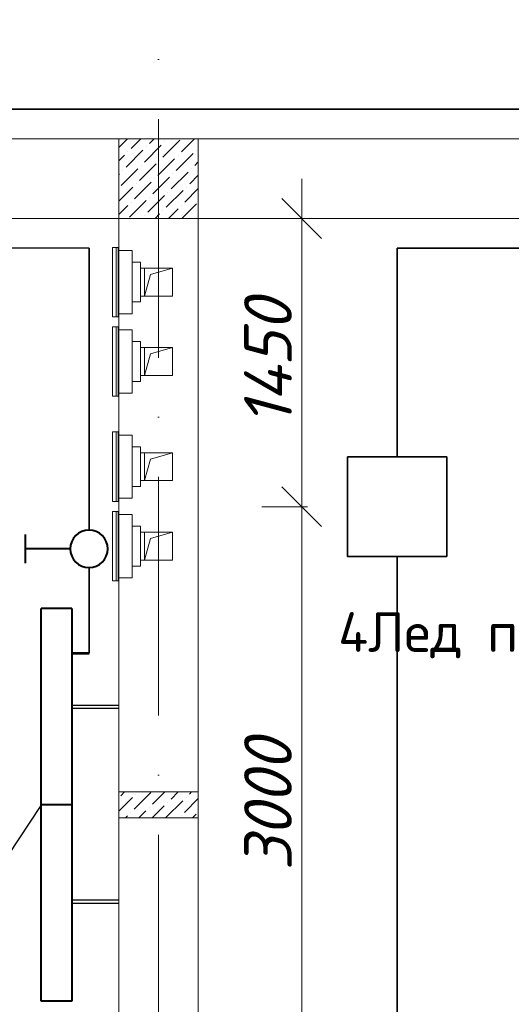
# Model space of a CAD drawing. Header units: millimetres. Extents: x 1114507 to 93926427, y 174473 to 817039.
# Tile 187 of 256: x 1562005 to 1564479, y 768971 to 773925. Entities that reach past the tile are written whole.
import ezdxf
from ezdxf import colors
from ezdxf.entities.mleader import LeaderData, LeaderLine
from ezdxf.math import Vec2, Vec3

# ---------------------------------------------------------------- set-up
doc = ezdxf.new("R2010")
doc.units = ezdxf.units.MM
doc.linetypes.add('ACAD_ISO10W100', pattern=[18, 12, -3, 0, -3])
doc.linetypes.add('ADSK_Скрыто', pattern=[6, 3, -3])
for name, color, linetype, lineweight in [('_Hidden_', 7, 'ADSK_Скрыто', 9), ('Mechanical Equipment', 7, 'Continuous', 18), ('размеры', 12, 'Continuous', 15)]:
    doc.layers.add(name, color=color, linetype=linetype, lineweight=lineweight)
doc.layers.add('ventilatsiya', color=7, linetype='Continuous')
doc.styles.add('ISOCPEUR 1', font='isocpeur.TTF')
doc.styles.get("Standard").update_dxf_attribs({"font": 'isocpeui.ttf'})
doc.styles.add('Суннат', font='ariali.ttf', dxfattribs={"height": 250})
doc.dimstyles.new('Санжар', dxfattribs={"dimtxt": 240, "dimasz": 200, "dimexe": 200, "dimexo": 200, "dimgap": 50, "dimtad": 1, "dimdec": 0, "dimtxsty": 'Standard', "dimblk": 'OBLIQUE', "dimcen": 2.5, "dimdle": 200, "dimclrd": 152, "dimclre": 152, "dimclrt": 152, "dimadec": 0, "dimazin": 0, "dimtfac": 1, "dimtdec": 0, "dimtmove": 0, "dimatfit": 3, "dimldrblk": 'OBLIQUE', "dimfxl": 0, "dimlwd": 0, "dimlwe": 0, "dimarcsym": 0})

# ---------------------------------------------------------------- blocks, each defined once
blk = doc.blocks.new('blokqav2mak')
at = {"color": 1, "linetype": 'ACAD_ISO10W100', "lineweight": 0, "ltscale": 100}
blk.add_line((1558682, 782425.1), (1558682, 766825.1), dxfattribs=at)
at = {"lineweight": 0, "ltscale": 100}
for p, q in [((1558882, 773325.1), (1557682, 773325.1)), ((1561032, 773325.1), (1558882, 773325.1)), ((1558882, 773325.1), (1558882, 767025.1)), ((1558482, 772925.1), (1557682, 772925.1)), ((1558482, 772925.1), (1558482, 767025.1)), ((1561032, 772925.1), (1558882, 772925.1))]:
    blk.add_line(p, q, dxfattribs=at)
at = {"linetype": 'Continuous', "lineweight": 0, "ltscale": 100}
for p, q in [((1558482, 773281.7), (1558525.4, 773325.1)), ((1558544, 773276.3), (1558592.8, 773325.1)), ((1558636.6, 773301.6), (1558660.1, 773325.1)), ((1558704, 773234.2), (1558788.2, 773318.4)), ((1558796.6, 773259.5), (1558862.2, 773325.1)), ((1558518.8, 773183.7), (1558603, 773267.9)), ((1558611.4, 773209), (1558695.6, 773293.2)), ((1558619.8, 773284.8), (1558619.8, 773284.8)), ((1558712.4, 773310), (1558712.4, 773310)), ((1558872.4, 773267.9), (1558872.4, 773267.9)), ((1558482, 773214.4), (1558510.3, 773242.7)), ((1558527.2, 773259.5), (1558527.2, 773259.5)), ((1558678.7, 773141.6), (1558762.9, 773225.8)), ((1558687.1, 773217.4), (1558687.1, 773217.4)), ((1558771.3, 773166.9), (1558855.5, 773251.1)), ((1558779.8, 773242.7), (1558779.8, 773242.7)), ((1558493.5, 773091.1), (1558577.7, 773175.3)), ((1558501.9, 773166.9), (1558501.9, 773166.9)), ((1558586.1, 773116.4), (1558670.3, 773200.6)), ((1558594.5, 773192.2), (1558594.5, 773192.2)), ((1558847.1, 773175.3), (1558847.1, 773175.3)), ((1558863.9, 773192.2), (1558882, 773210.2)), ((1558482, 773147), (1558485.1, 773150.1)), ((1558653.5, 773049), (1558737.7, 773133.2)), ((1558661.9, 773124.8), (1558661.9, 773124.8)), ((1558746.1, 773074.3), (1558830.3, 773158.5)), ((1558754.5, 773150.1), (1558754.5, 773150.1)), ((1558838.7, 773099.5), (1558882, 773142.9)), ((1558482, 773012.3), (1558552.4, 773082.7)), ((1558560.9, 773023.8), (1558645.1, 773108)), ((1558569.3, 773099.5), (1558569.3, 773099.5)), ((1558720.8, 772981.7), (1558805, 773065.9)), ((1558813.4, 773006.9), (1558882, 773075.5)), ((1558821.8, 773082.7), (1558821.8, 773082.7)), ((1558628.2, 772956.4), (1558712.4, 773040.6)), ((1558636.6, 773032.2), (1558636.6, 773032.2)), ((1558729.2, 773057.4), (1558729.2, 773057.4)), ((1558482, 772944.9), (1558527.2, 772990.1)), ((1558535.6, 772931.2), (1558619.8, 773015.4)), ((1558544, 773006.9), (1558544, 773006.9)), ((1558731.6, 772925.1), (1558779.8, 772973.3)), ((1558796.6, 772990.1), (1558796.6, 772990.1)), ((1558799, 772925.1), (1558872.4, 772998.5)), ((1558611.4, 772939.6), (1558611.4, 772939.6)), ((1558664.2, 772925.1), (1558687.1, 772948)), ((1558704, 772964.8), (1558704, 772964.8)), ((1558880.8, 772939.6), (1558882, 772940.8)), ((1558482, 769943.7, 0), (1558551, 770012.7, 0)), ((1558492, 770021.1, 0), (1558511.1, 770040.1, 0)), ((1558559.4, 769953.7, 0), (1558643.6, 770037.9, 0)), ((1558567.8, 770029.5, 0), (1558567.8, 770029.5, 0)), ((1558652, 769979, 0), (1558713.1, 770040.1, 0)), ((1558719.3, 769911.6, 0), (1558803.5, 769995.8, 0)), ((1558744.6, 770004.2, 0), (1558780.5, 770040.1, 0)), ((1558812, 769936.9, 0), (1558882, 770007, 0)), ((1558820.4, 770012.7, 0), (1558820.4, 770012.7, 0)), ((1558837.2, 770029.5, 0), (1558847.8, 770040.1, 0)), ((1558583.1, 769910.1, 0), (1558618.3, 769945.3, 0)), ((1558635.2, 769962.1, 0), (1558635.2, 769962.1, 0)), ((1558650.5, 769910.1, 0), (1558710.9, 769970.6, 0)), ((1558727.8, 769987.4, 0), (1558727.8, 769987.4, 0)), ((1558515.8, 769910.1, 0), (1558525.7, 769920.1, 0)), ((1558542.5, 769936.9, 0), (1558542.5, 769936.9, 0)), ((1558795.1, 769920.1, 0), (1558795.1, 769920.1, 0)), ((1558852.5, 769910.1, 0), (1558870.9, 769928.5, 0))]:
    blk.add_line(p, q, dxfattribs=at)
at = {"layer": '_Hidden_', "color": 5, "lineweight": 0}
for p, q in [((1558478.2, 772779.5), (1558478.6, 772779.5)), ((1558482, 772763.5), (1558482, 772763.9)), ((1558482, 772763.9), (1558482, 772763.5)), ((1558525, 772763.9), (1558525, 772763.5)), ((1558525, 772763.5), (1558525, 772763.9)), ((1558549.1, 772763.5), (1558549.1, 772763.9)), ((1558549.1, 772763.9), (1558549.1, 772763.5)), ((1558478.6, 772430.6), (1558478.2, 772430.6)), ((1558482, 772446.2), (1558482, 772445.9)), ((1558482, 772445.9), (1558482, 772446.2)), ((1558525, 772446.2), (1558525, 772445.9)), ((1558525, 772445.9), (1558525, 772446.2)), ((1558549.1, 772445.9), (1558549.1, 772446.2)), ((1558549.1, 772446.2), (1558549.1, 772445.9)), ((1558478.2, 772380), (1558478.6, 772380)), ((1558482, 772364), (1558482, 772364.3)), ((1558482, 772364.3), (1558482, 772364)), ((1558525, 772364.3), (1558525, 772364)), ((1558525, 772364), (1558525, 772364.3)), ((1558549.1, 772364), (1558549.1, 772364.3)), ((1558549.1, 772364.3), (1558549.1, 772364)), ((1558478.6, 772031.1), (1558478.2, 772031.1)), ((1558482, 772046.7), (1558482, 772046.3)), ((1558482, 772046.3), (1558482, 772046.7)), ((1558525, 772046.7), (1558525, 772046.3)), ((1558525, 772046.3), (1558525, 772046.7)), ((1558549.1, 772046.3), (1558549.1, 772046.7)), ((1558549.1, 772046.7), (1558549.1, 772046.3)), ((1558478.2, 771850.8), (1558478.6, 771850.8)), ((1558482, 771834.8), (1558482, 771835.1)), ((1558482, 771835.1), (1558482, 771834.8)), ((1558525, 771835.1), (1558525, 771834.8)), ((1558525, 771834.8), (1558525, 771835.1)), ((1558549.1, 771834.8), (1558549.1, 771835.1)), ((1558549.1, 771835.1), (1558549.1, 771834.8)), ((1558478.6, 771501.9), (1558478.2, 771501.9)), ((1558482, 771517.5), (1558482, 771517.1)), ((1558482, 771517.1), (1558482, 771517.5)), ((1558525, 771517.5), (1558525, 771517.1)), ((1558525, 771517.1), (1558525, 771517.5)), ((1558549.1, 771517.1), (1558549.1, 771517.5)), ((1558549.1, 771517.5), (1558549.1, 771517.1)), ((1558478.2, 771451.2), (1558478.6, 771451.2)), ((1558482, 771435.2), (1558482, 771435.6)), ((1558482, 771435.6), (1558482, 771435.2)), ((1558525, 771435.6), (1558525, 771435.2)), ((1558525, 771435.2), (1558525, 771435.6)), ((1558549.1, 771435.2), (1558549.1, 771435.6)), ((1558549.1, 771435.6), (1558549.1, 771435.2)), ((1558478.6, 771102.3), (1558478.2, 771102.3)), ((1558482, 771117.9), (1558482, 771117.6)), ((1558482, 771117.6), (1558482, 771117.9)), ((1558525, 771117.9), (1558525, 771117.6)), ((1558525, 771117.6), (1558525, 771117.9)), ((1558549.1, 771117.6), (1558549.1, 771117.9)), ((1558549.1, 771117.9), (1558549.1, 771117.6))]:
    blk.add_line(p, q, dxfattribs=at)
at = {"layer": 'Mechanical Equipment', "color": 5, "lineweight": 0}
for p, q in [((1558450, 772779.5), (1558450, 772430.6)), ((1558450, 772779.5), (1558459.6, 772779.5)), ((1558459.6, 772779.5), (1558469, 772779.5)), ((1558469, 772779.5), (1558478.6, 772779.5)), ((1558469, 772430.6), (1558469, 772779.5)), ((1558478.7, 772430.6), (1558478.7, 772779.5)), ((1558479, 772430.6), (1558479, 772779.5)), ((1558525, 772763.9), (1558482, 772763.9)), ((1558482, 772753.9), (1558482, 772763.9)), ((1558482, 772763.9), (1558482, 772763.5)), ((1558482, 772455.9), (1558482, 772753.9)), ((1558549.1, 772763.9), (1558525, 772763.9)), ((1558525, 772763.9), (1558525, 772763.5)), ((1558525, 772763.5), (1558525, 772763.9)), ((1558549.1, 772763.5), (1558549.1, 772763.9)), ((1558549.1, 772763.9), (1558549.1, 772753.9)), ((1558549.1, 772753.9), (1558549.1, 772455.9)), ((1558590.3, 772704.9), (1558549.1, 772704.9)), ((1558590.3, 772704.9), (1558590.3, 772504.9)), ((1558549.1, 772504.9), (1558590.3, 772504.9)), ((1558459.6, 772430.6), (1558450, 772430.6)), ((1558469, 772430.6), (1558459.6, 772430.6)), ((1558478.6, 772430.6), (1558469, 772430.6)), ((1558482, 772445.9), (1558482, 772455.9)), ((1558482, 772446.2), (1558482, 772445.9)), ((1558482, 772445.9), (1558525, 772445.9)), ((1558525, 772446.2), (1558525, 772445.9)), ((1558525, 772445.9), (1558525, 772446.2)), ((1558525, 772445.9), (1558549.1, 772445.9)), ((1558549.1, 772455.9), (1558549.1, 772445.9)), ((1558549.1, 772445.9), (1558549.1, 772446.2)), ((1558450, 772380), (1558450, 772031.1)), ((1558450, 772380), (1558459.6, 772380)), ((1558459.6, 772380), (1558469, 772380)), ((1558469, 772380), (1558478.6, 772380)), ((1558469, 772031.1), (1558469, 772380)), ((1558478.7, 772031.1), (1558478.7, 772380)), ((1558479, 772031.1), (1558479, 772380)), ((1558525, 772364.3), (1558482, 772364.3)), ((1558482, 772354.3), (1558482, 772364.3)), ((1558482, 772364.3), (1558482, 772364)), ((1558482, 772056.3), (1558482, 772354.3)), ((1558549.1, 772364.3), (1558525, 772364.3)), ((1558525, 772364.3), (1558525, 772364)), ((1558525, 772364), (1558525, 772364.3)), ((1558549.1, 772364), (1558549.1, 772364.3)), ((1558549.1, 772364.3), (1558549.1, 772354.3)), ((1558549.1, 772354.3), (1558549.1, 772056.3)), ((1558590.3, 772305.3), (1558549.1, 772305.3)), ((1558590.3, 772305.3), (1558590.3, 772105.3)), ((1558549.1, 772105.3), (1558590.3, 772105.3)), ((1558459.6, 772031.1), (1558450, 772031.1)), ((1558469, 772031.1), (1558459.6, 772031.1)), ((1558478.6, 772031.1), (1558469, 772031.1)), ((1558482, 772046.3), (1558482, 772056.3)), ((1558482, 772046.7), (1558482, 772046.3)), ((1558482, 772046.3), (1558525, 772046.3)), ((1558525, 772046.7), (1558525, 772046.3)), ((1558525, 772046.3), (1558525, 772046.7)), ((1558525, 772046.3), (1558549.1, 772046.3)), ((1558549.1, 772056.3), (1558549.1, 772046.3)), ((1558549.1, 772046.3), (1558549.1, 772046.7)), ((1558450, 771850.8), (1558450, 771501.9)), ((1558450, 771850.8), (1558459.6, 771850.8)), ((1558459.6, 771850.8), (1558469, 771850.8)), ((1558469, 771850.8), (1558478.6, 771850.8)), ((1558469, 771501.9), (1558469, 771850.8)), ((1558478.7, 771501.9), (1558478.7, 771850.8)), ((1558479, 771501.9), (1558479, 771850.8)), ((1558525, 771835.1), (1558482, 771835.1)), ((1558482, 771825.1), (1558482, 771835.1)), ((1558482, 771835.1), (1558482, 771834.8)), ((1558549.1, 771835.1), (1558525, 771835.1)), ((1558525, 771835.1), (1558525, 771834.8)), ((1558525, 771834.8), (1558525, 771835.1)), ((1558549.1, 771834.8), (1558549.1, 771835.1)), ((1558549.1, 771835.1), (1558549.1, 771825.1)), ((1558482, 771527.1), (1558482, 771825.1)), ((1558549.1, 771825.1), (1558549.1, 771527.1)), ((1558590.3, 771776.1), (1558549.1, 771776.1)), ((1558590.3, 771776.1), (1558590.3, 771576.1)), ((1558549.1, 771576.1), (1558590.3, 771576.1)), ((1558459.6, 771501.9), (1558450, 771501.9)), ((1558469, 771501.9), (1558459.6, 771501.9)), ((1558478.6, 771501.9), (1558469, 771501.9)), ((1558482, 771517.1), (1558482, 771527.1)), ((1558482, 771517.5), (1558482, 771517.1)), ((1558482, 771517.1), (1558525, 771517.1)), ((1558525, 771517.5), (1558525, 771517.1)), ((1558525, 771517.1), (1558525, 771517.5)), ((1558525, 771517.1), (1558549.1, 771517.1)), ((1558549.1, 771527.1), (1558549.1, 771517.1)), ((1558549.1, 771517.1), (1558549.1, 771517.5)), ((1558450, 771451.2), (1558450, 771102.3)), ((1558450, 771451.2), (1558459.6, 771451.2)), ((1558459.6, 771451.2), (1558469, 771451.2)), ((1558469, 771451.2), (1558478.6, 771451.2)), ((1558469, 771102.3), (1558469, 771451.2)), ((1558478.7, 771102.3), (1558478.7, 771451.2)), ((1558479, 771102.3), (1558479, 771451.2)), ((1558525, 771435.6), (1558482, 771435.6)), ((1558482, 771425.6), (1558482, 771435.6)), ((1558482, 771435.6), (1558482, 771435.2)), ((1558549.1, 771435.6), (1558525, 771435.6)), ((1558525, 771435.6), (1558525, 771435.2)), ((1558525, 771435.2), (1558525, 771435.6)), ((1558549.1, 771435.2), (1558549.1, 771435.6)), ((1558549.1, 771435.6), (1558549.1, 771425.6)), ((1558482, 771127.6), (1558482, 771425.6)), ((1558549.1, 771425.6), (1558549.1, 771127.6)), ((1558590.3, 771376.6), (1558549.1, 771376.6)), ((1558590.3, 771376.6), (1558590.3, 771176.6)), ((1558549.1, 771176.6), (1558590.3, 771176.6)), ((1558459.6, 771102.3), (1558450, 771102.3)), ((1558469, 771102.3), (1558459.6, 771102.3)), ((1558478.6, 771102.3), (1558469, 771102.3)), ((1558482, 771117.6), (1558482, 771127.6)), ((1558482, 771117.9), (1558482, 771117.6)), ((1558482, 771117.6), (1558525, 771117.6)), ((1558525, 771117.9), (1558525, 771117.6)), ((1558525, 771117.6), (1558525, 771117.9)), ((1558525, 771117.6), (1558549.1, 771117.6)), ((1558549.1, 771127.6), (1558549.1, 771117.6)), ((1558549.1, 771117.6), (1558549.1, 771117.9))]:
    blk.add_line(p, q, dxfattribs=at)
at = {"layer": 'ventilatsiya', "lineweight": 0, "ltscale": 100}
for p, q in [((1558657.4, 772674.9), (1558590.3, 772674.9)), ((1558752, 772674.9), (1558612, 772674.9)), ((1558612, 772674.9), (1558612, 772534.9)), ((1558641.2, 772643.2), (1558752, 772674.9)), ((1558752, 772534.9), (1558752, 772674.9)), ((1558612, 772534.9), (1558641.2, 772643.2)), ((1558657.4, 772534.9), (1558590.3, 772534.9)), ((1558612, 772534.9), (1558752, 772534.9)), ((1558657.4, 772275.3), (1558590.3, 772275.3)), ((1558752, 772275.3), (1558612, 772275.3)), ((1558612, 772275.3), (1558612, 772135.3)), ((1558641.2, 772243.7), (1558752, 772275.3)), ((1558752, 772135.3), (1558752, 772275.3)), ((1558612, 772135.3), (1558641.2, 772243.7)), ((1558657.4, 772135.3), (1558590.3, 772135.3)), ((1558612, 772135.3), (1558752, 772135.3)), ((1558657.4, 771746.1), (1558590.3, 771746.1)), ((1558752, 771746.1), (1558612, 771746.1)), ((1558612, 771746.1), (1558612, 771606.1)), ((1558641.2, 771714.5), (1558752, 771746.1)), ((1558752, 771606.1), (1558752, 771746.1)), ((1558612, 771606.1), (1558641.2, 771714.5)), ((1558657.4, 771606.1), (1558590.3, 771606.1)), ((1558612, 771606.1), (1558752, 771606.1)), ((1558657.4, 771346.6), (1558590.3, 771346.6)), ((1558752, 771346.6), (1558612, 771346.6)), ((1558612, 771346.6), (1558612, 771206.6)), ((1558641.2, 771314.9), (1558752, 771346.6)), ((1558752, 771206.6), (1558752, 771346.6)), ((1558612, 771206.6), (1558641.2, 771314.9)), ((1558657.4, 771206.6), (1558590.3, 771206.6)), ((1558612, 771206.6), (1558752, 771206.6))]:
    blk.add_line(p, q, dxfattribs=at)
at = {"layer": 'размеры', "lineweight": 0, "ltscale": 5}
for p, q in [((1558882, 773325.1), (1558482, 773325.1)), ((1558482, 773325.1), (1558482, 772925.1)), ((1558882, 772925.1), (1558882, 773325.1)), ((1558482, 772925.1), (1558882, 772925.1)), ((1558482, 769910.1), (1558482, 770040.1)), ((1558482, 770040.1), (1558882, 770040.1)), ((1558882, 770040.1), (1558482, 770040.1)), ((1558482, 770040.1), (1558482, 769910.1)), ((1558882, 770040.1), (1558882, 769910.1)), ((1558882, 769910.1), (1558882, 770040.1)), ((1558882, 769910.1), (1558482, 769910.1)), ((1558482, 769910.1), (1558882, 769910.1))]:
    blk.add_line(p, q, dxfattribs=at)
blk = doc.blocks.new('_Dot')
at = {"color": 0, "linetype": 'ByBlock', "lineweight": -2}
blk.add_line((-0.5, 0), (-1, 0), dxfattribs=at)
at = {"color": 0, "linetype": 'ByBlock', "const_width": 0.5}
blk.add_lwpolyline([(-0.25, 0, 1), (0.25, 0, 1)], format="xyb", close=True, dxfattribs=at)
blk = doc.blocks.new('цуйцуйцу')
at = {"lineweight": 40}
for p, q in [((694611.1, -1170390.9), (694695, -1170390.9)), ((694653.1, -1170521.8), (694653.1, -1170390.9))]:
    blk.add_line(p, q, dxfattribs=at)
blk.add_circle((694653.1, -1170576.5), 54.7, dxfattribs=at)
blk = doc.blocks.new('ДПО46 LUX LED')
at = {"lineweight": 40, "ltscale": 2}
for p, q in [((4273483, 481249.6), (4273483, 480014.6)), ((4273483, 481249.6), (4273674, 481249.6)), ((4273674, 480014.6), (4273674, 481249.6)), ((4273483, 480014.6), (4273674, 480014.6))]:
    blk.add_line(p, q, dxfattribs=at)
blk = doc.blocks.new('blokdoskaaaa')
at = {"lineweight": 30, "ltscale": 2}
for p, q in [((1495798, 779769.1), (1495560.8, 779769.1)), ((1495798, 779753.1), (1495560.8, 779753.1)), ((1495798, 778789.1), (1495560.8, 778789.1)), ((1495798, 778773.1), (1495560.8, 778773.1))]:
    blk.add_line(p, q, dxfattribs=at)
at = {"lineweight": 53, "ltscale": 2}
blk.add_line((1495798, 778512.7), (1495710.8, 778512.7), dxfattribs=at)
at = {"xscale": -0.8000000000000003, "yscale": 0.8000000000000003, "zscale": 0.8000000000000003, "rotation": 180}
for p in [(-1922988.5, 1164274.8), (-1922988.5, 1163286.8)]:
    blk.add_blockref('ДПО46 LUX LED', p, dxfattribs=at)
blk = doc.blocks.new('_Oblique')
at = {"color": 0, "linetype": 'ByBlock', "lineweight": -2}
blk.add_line((-0.5, -0.5), (0.5, 0.5), dxfattribs=at)
blk = doc.blocks.new('*D1668')
at = {"color": 152, "linetype": 'Continuous', "lineweight": 0, "ltscale": 100, "transparency": 16777216}
for p, q in [((1561454.2, 774181.5), (1561454.2, 773861.5)), ((1564954.2, 774181.5), (1564954.2, 773861.5)), ((1561254.2, 774061.5), (1565154.2, 774061.5))]:
    blk.add_line(p, q, dxfattribs=at)
at = {"layer": 'Defpoints', "color": 0, "lineweight": 35, "ltscale": 100, "transparency": 16777216}
for p in [(1561454.2, 774425.1), (1564954.2, 774425.1), (1564954.2, 774061.5)]:
    blk.add_point(p, dxfattribs=at)
at = {"color": 152, "lineweight": 0, "ltscale": 100, "transparency": 16777216, "xscale": 200, "yscale": 200, "zscale": 200, "rotation": 180}
blk.add_blockref('_Oblique', (1561454.2, 774061.5), dxfattribs=at)
at = {"color": 152, "lineweight": 0, "ltscale": 100, "transparency": 16777216, "xscale": 200, "yscale": 200, "zscale": 200}
blk.add_blockref('_Oblique', (1564954.2, 774061.5), dxfattribs=at)
at = {"color": 152, "lineweight": 35, "ltscale": 100, "transparency": 16777216, "insert": (1563204.2, 774231.5), "char_height": 240, "attachment_point": 5, "bg_fill": 3, "box_fill_scale": 1.1, "bg_fill_color": 256, "bg_fill_true_color": 13158600, "bg_fill_transparency": 0}
blk.add_mtext('3500', dxfattribs=at)
blk = doc.blocks.new('*D1675')
at = {"color": 152, "linetype": 'Continuous', "lineweight": 0, "ltscale": 100, "transparency": 16777216}
for p, q in [((1563424.5, 771675.1), (1563424.5, 768275.1)), ((1563454.2, 771475.1), (1563224.5, 771475.1)), ((1563454.2, 768475.1), (1563224.5, 768475.1))]:
    blk.add_line(p, q, dxfattribs=at)
at = {"layer": 'Defpoints', "color": 0, "lineweight": 35, "ltscale": 100, "transparency": 16777216}
for p in [(1563654.2, 771475.1), (1563424.5, 768475.1), (1563654.2, 768475.1)]:
    blk.add_point(p, dxfattribs=at)
at = {"color": 152, "lineweight": 0, "ltscale": 100, "transparency": 16777216, "xscale": 200, "yscale": 200, "zscale": 200}
for p, rotation in [((1563424.5, 771475.1), 90), ((1563424.5, 768475.1), 270)]:
    blk.add_blockref('_Oblique', p, dxfattribs=dict(at, rotation=rotation))
at = {"color": 152, "lineweight": 35, "ltscale": 100, "transparency": 16777216, "insert": (1563254.5, 769975.1), "char_height": 240, "attachment_point": 5, "rotation": 90, "bg_fill": 3, "box_fill_scale": 1.1, "bg_fill_color": 256, "bg_fill_true_color": 13158600, "bg_fill_transparency": 0}
blk.add_mtext('3000', dxfattribs=at)
blk = doc.blocks.new('*D1676')
at = {"color": 152, "linetype": 'Continuous', "lineweight": 0, "ltscale": 100, "transparency": 16777216}
for p, q in [((1563424.5, 771275.1), (1563424.5, 773125.1)), ((1563454.2, 772925.1), (1563224.5, 772925.1)), ((1563454.2, 771475.1), (1563224.5, 771475.1))]:
    blk.add_line(p, q, dxfattribs=at)
at = {"layer": 'Defpoints', "color": 0, "lineweight": 35, "ltscale": 100, "transparency": 16777216}
for p in [(1563424.5, 772925.1), (1563654.2, 772925.1), (1563654.2, 771475.1)]:
    blk.add_point(p, dxfattribs=at)
at = {"color": 152, "lineweight": 0, "ltscale": 100, "transparency": 16777216, "xscale": 200, "yscale": 200, "zscale": 200}
for p, rotation in [((1563424.5, 772925.1), 90), ((1563424.5, 771475.1), 270)]:
    blk.add_blockref('_Oblique', p, dxfattribs=dict(at, rotation=rotation))
at = {"color": 152, "lineweight": 35, "ltscale": 100, "transparency": 16777216, "insert": (1563254.5, 772200.1), "char_height": 240, "attachment_point": 5, "rotation": 90, "bg_fill": 3, "box_fill_scale": 1.1, "bg_fill_color": 256, "bg_fill_true_color": 13158600, "bg_fill_transparency": 0}
blk.add_mtext('1450', dxfattribs=at)

msp = doc.modelspace()

# ---------------------------------------------------------------- linework, layer by layer
at = {"color": 0, "lineweight": 35, "ltscale": 100}
for p, q in [((1552754.2, 773475.1), (1574904.2, 773475.1)), ((1562354.2, 772775.1), (1562354.2, 771357.7)), ((1563904.2, 771725.1), (1563904.2, 772775.1)), ((1563904.2, 772775.1), (1564694, 772775.1)), ((1563904.2, 768725.1), (1563904.2, 771225.1)), ((1562354.2, 771168.5), (1562354.2, 770737.5))]:
    msp.add_line(p, q, dxfattribs=at)
at = {"lineweight": 30}
msp.add_line((1562354.2, 772775.1), (1560406.9, 772775.1), dxfattribs=at)
at = {"color": 5, "lineweight": 35, "ltscale": 100}
msp.add_lwpolyline([(1563654.2, 771725.1), (1564154.2, 771725.1), (1564154.2, 771225.1), (1563654.2, 771225.1), (1563654.2, 771725.1)], dxfattribs=at)

# ---------------------------------------------------------------- block references
at = {"color": 0}
msp.add_blockref('blokqav2mak', (4022.1, 0), dxfattribs=at)
at = {"lineweight": 50, "xscale": -1.728719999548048, "yscale": 1.728719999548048, "zscale": 1.728719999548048, "rotation": 90.00000000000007}
msp.add_blockref('цуйцуйцу', (-461244.9, 1972123.7), dxfattribs=at)
at = {"color": 0, "lineweight": 35, "rotation": 180}
msp.add_blockref('blokdoskaaaa', (3058065, 1549250.2), dxfattribs=at)

# ---------------------------------------------------------------- texts
at = {"color": 0, "insert": (1563608, 770944.2), "char_height": 200, "width": 4126.459, "attachment_point": 1, "style": 'Суннат'}
msp.add_mtext('{\\fISOCPEUR|b0|i0|c0|p34;4\\fISOCPEUR|b0|i0|c204|p34;Лед панель-1х36/3,0}', dxfattribs=at)

# ---------------------------------------------------------------- leaders
at = {"lineweight": 0}
ml = msp.add_multileader_mtext('Standard', dxfattribs=at)
ml.set_content('{\\fISOCPEUR|b0|i0|c204|p34;\\C0;ЛЗ2003-1х21/2,2/300лк}', color=256)
ml.set_leader_properties()
ml.set_arrow_properties(name='DOT')
ml.build(insert=Vec2(0, 0))
ml.multileader.update_dxf_attribs({"text_left_attachment_type": 6, "text_right_attachment_type": 6, "dogleg_length": 0.36, "arrow_head_size": 10})
ctx = ml.context
ctx.base_point, ctx.char_height, ctx.arrow_head_size, ctx.landing_gap_size, ctx.plane_origin = Vec3(1558887.1, 769305.1), 200, 10, 1, Vec3(1558026.6, 770679.7)
ctx.left_attachment, ctx.right_attachment, ctx.text_align_type = 6, 6, 2
notes = []
notes.append((ctx, [(1, (1, 1, 0), (1561669.5, 769305.1), (-1, 0), 0.36, [(0, [(1562114.3, 769975.1)], 0, [])])]))
ctx.mtext.insert, ctx.mtext.rotation, ctx.mtext.width, ctx.mtext.alignment, ctx.mtext.flow_direction = Vec3(1561668.1, 769545.1), 6.283185, 2147.602, 3, 5
for ctx, leaders in notes:
    for number, flags, end, landing, length, lines in leaders:
        leader = LeaderData()
        leader.index, (leader.has_last_leader_line, leader.has_dogleg_vector, leader.attachment_direction) = number, flags
        leader.last_leader_point, leader.dogleg_vector, leader.dogleg_length = Vec3(end), Vec3(landing), length
        for number, points, colour, breaks in lines:
            line = LeaderLine()
            line.index, line.vertices, line.color, line.breaks = number, Vec3.list(points), colors.encode_raw_color(colour), breaks
            leader.lines.append(line)
        ctx.leaders.append(leader)

# ---------------------------------------------------------------- next in the draw order: dimensions: what is measured, and where the dimension line sits
at = {"color": 0, "lineweight": 35, "ltscale": 100}
dim = msp.add_linear_dim(base=(1564954.2, 774061.5), p1=(1561454.2, 774425.1), p2=(1564954.2, 774425.1), dimstyle='Санжар', override={"dimfxl": 120, "dimfxlon": 1, "dimtfill": 1, "dimarcsym": 1}, dxfattribs=at)
dim.commit()
dim.dimension.update_dxf_attribs({"geometry": '*D1668', "text_midpoint": (1563204.2, 774231.5)})
dim = msp.add_linear_dim(base=(1563424.5, 768475.1), p1=(1563654.2, 771475.1), p2=(1563654.2, 768475.1), angle=90, dimstyle='Санжар', override={"dimfxl": 120, "dimfxlon": 1, "dimtfill": 1, "dimarcsym": 1}, dxfattribs=at)
dim.commit()
dim.dimension.update_dxf_attribs({"geometry": '*D1675', "text_midpoint": (1563254.5, 769975.1)})

# ---------------------------------------------------------------- next in the draw order: dimensions: what is measured, and where the dimension line sits
dim = msp.add_linear_dim(base=(1563424.5, 772925.1), p1=(1563654.2, 771475.1), p2=(1563654.2, 772925.1), angle=90, dimstyle='Санжар', override={"dimfxl": 120, "dimfxlon": 1, "dimtfill": 1, "dimarcsym": 1}, dxfattribs=at)
dim.commit()
dim.dimension.update_dxf_attribs({"geometry": '*D1676', "text_midpoint": (1563254.5, 772200.1)})

# ---------------------------------------------------------------- next in the draw order: texts
at = {"linetype": 'ByBlock', "lineweight": 30, "ltscale": 10, "insert": (1197603, 784433.1, 0), "char_height": 250, "width": 18040, "attachment_point": 1, "style": 'ISOCPEUR 1'}
msp.add_mtext('     Рабочая документация по объекту: {\\C7;школы ^J}     Настоящий проект выполнен на основании чертежей марки АС, ВК и ОВ в соответствии с требованиями КМК и ПУЭ.\\P     Внешнее электроснабжение решается в отдельном проекте "Внутриплощадочных сетей"\\P     Проект энергоснабжения школы.\\P     Установленная мощность 33,6 кВт; Расчетная мощность 30,2 кВт  \\P     По надежности энергоснабжения школа относится к потребителям II категории.\\P\\pi1291.6675,t0,19518.5175;{\\LСиловое электрооборудование:\\P\\pi0,tz;}     В качестве вводно-распределительного и силового щита принят щит {\\C0;ПР11-3060-21УЗ (изготовить индв. по заказу) }. В качестве осветительного и силового щита принять щит ЩРВ-6 {\\C0;(изготовить индв. по заказу)} и щит комплектный ОЩВ.\\P\\pt0,19518.5175;     Электропотребителями здания  являются: освещение, штепсельные розетки, электропотребители технологического оборудования. Главный распределительный щит, силовые щиты и щиты освещения приняты сборными с модульными автоматическими выключателями с установкой на DIN-рейку по индивидуальному заказу. В распределительных щитах предусматривается устройство заземляющей шины. Фазораспределение злектронагрузок должно быть равномерным. Автоматические выключатели на розеточных группах имеют устройства  защитного отключения. \\P\\ptz;     Силовыми электроприемниками являются потребители сантехнического и технологического оборудования помещений. Магистральные и распределительные сети выполняются медным кабелем ВВГнг  в винипластовых  трубах в стенах срыто под штукатуркой. Ответвительные коробки установить скрыто на стене.\\P     1.  Розетки разместить на высоте 1800 мм от чистого пола в  помещениях   для  пребывания  детей  (А также см. уточнение по плану)  согласно пункта 12.34 КМК КМК КМК 2.04.17-19. ^J     2.  Выключатели во всех помещениях разместить на высоте 1800 мм.  Отступ от проёмов дверей - 200 мм, а также см. уточнение по плану.^J  Допускается установка выключателей под потолком с управлением при помощи шнура. ПУЭ п. 6.6.31.^J  Установка штепсельных розеток в ванных комнатах, душевых, мыльных помещениях бань, помещениях, содержащих нагреватели для саун (далее по тексту «саунах»), а также в стиральных помещениях прачечных не допускается ПУЭ п. 7.1.48.^JМинимальное расстояние от выключателей, штепсельных розеток и элементов электроустановок до газопроводов должно быть не менее 0,5 м ПУЭ п. 7.1.50.\\P{\\O      \\L\\oЭлектроосвещение}\\P     В соответствии КМК КМК 2.01.05-19. в проекте предусматривается общее рабочее, эвакуационное освещение на напряжение 220В.  Рабочее освещение предусматривается во всех помещениях комплекса, эвакуационное - в коридорах, в фойе, лестничных клетках, вестибюле. На выходах по пути эвакуации устанавливаются световые указатели "Выход" с аккумуляторными  батареями. Светильники аварийного освещения обозначаются значком "А" и выбираются из числа светильников рабочего освещения и питаются от щита ЩАО. Управление освещением выполняется включателями, устанавливаемыми по месту. Выбор светильников произведен в соответствии с назначением помещений, их конструктивными особенностями и характеристикой окружающей среды. В качестве источников света приняты светильники потолочные светодиодные LED панели и {\\C0;светодиодные линейные светильники} . Групповые сети освещения выполняются медным кабелем ВВГнг в винипластовой трубе.\\P\\pi1896.36,t0,28627.16;{\\LЗаземление}\\P\\pi0,tz;     Для защиты от поражения  электрическим током применяется система заземления TN-S  (используется 3я и 5я  жила  кабеля) и выполняется уравнивание потенциалов. Все металлические нетоковедущие части электрооборудования подлежат заземлению. В качестве заземляющих проводников используются нулевые провода сети и специальные заземляющие проводники, прокладываемые совместно с рабочими проводниками от электрощитов до электропотребителей. Сопротивление растеканию тока заземляющих устройств не должно превышать 4 Ом в любое время года. Внутренний контур заземления необходимо присоединить к наружному контуру заземления. Защита от заноса высокого потенциала и уравнивание потенциалов выполняется путем присоединения металлической арматуры фундаментов к горизонтальному  заземлителю. Все соединения выполнить сваркой.', dxfattribs=at)

doc.saveas('drawing.dxf')
